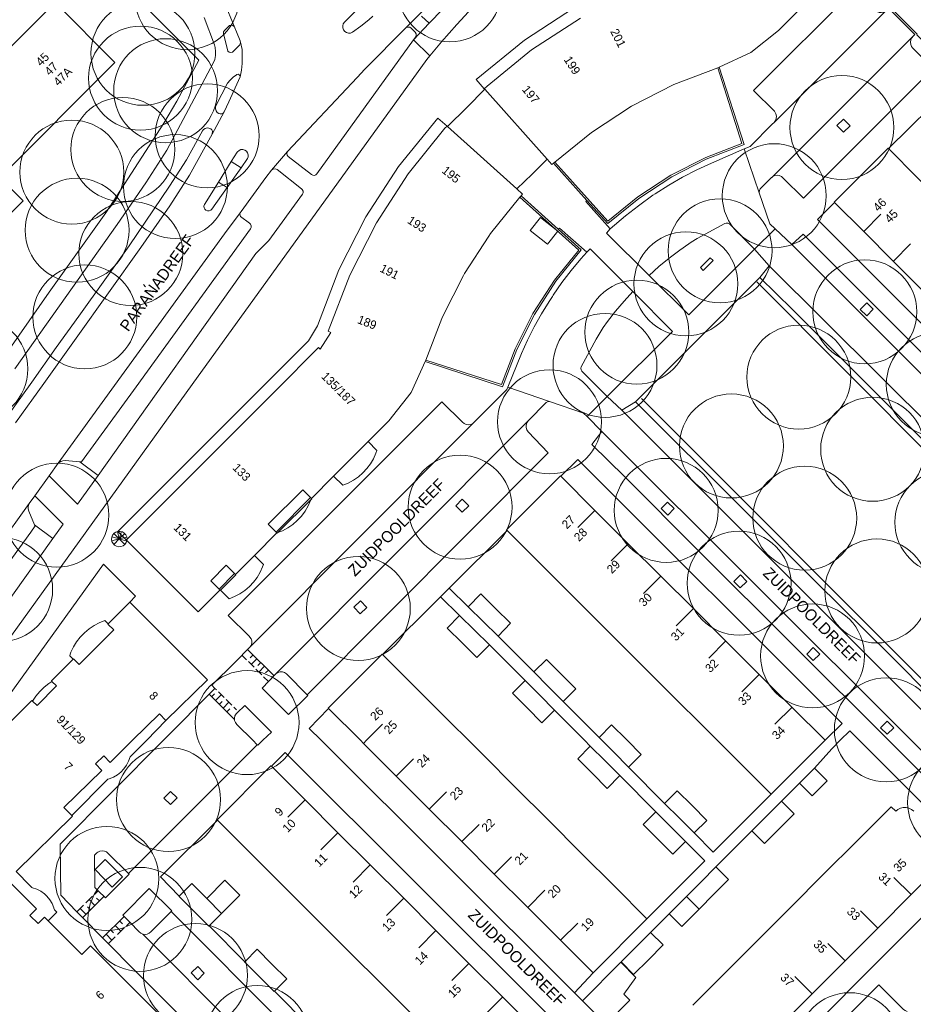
# Model space of a CAD drawing. Header units: metres. Extents: x 134994 to 136506, y 457393 to 459006.
# Tile 119 of 171: x 135627 to 135737, y 458568 to 458689. Entities that reach past the tile are written whole.
import ezdxf
from ezdxf.enums import TextEntityAlignment as Align

# ---------------------------------------------------------------- set-up
doc = ezdxf.new("R2010")
doc.units = ezdxf.units.M
for name, color, linetype, lineweight in [('B-WE-GR-BOOM-S', 250, 'Continuous', 13), ('B-WE-KG_BEBOUWING', 251, 'Continuous', 20), ('B-WE-KG_BEBOUWING TUSSENMUUR', 251, 'Continuous', 5), ('B-WE-KG_HUISNR', 251, 'Continuous', 5), ('B-WE-KG_ONDERGROND_REST', 251, 'Continuous', 5), ('B-WE-KG_STRAATNAAM', 251, 'Continuous', 5)]:
    doc.layers.add(name, color=color, linetype=linetype, lineweight=lineweight)
doc.styles.add('Styledgn000', font='dgn000.shx')

# ---------------------------------------------------------------- blocks, each defined once
blk = doc.blocks.new('SGR-BOOM_02')
blk.add_circle((0, 0), 6.4)

msp = doc.modelspace()

# ---------------------------------------------------------------- linework, layer by layer
at = {"layer": 'B-WE-KG_BEBOUWING', "flags": 128}
for points in [[(135631.81, 458690.75), (135639.07, 458683.44), (135624.91, 458669.29), (135627.79, 458666.44), (135624.42, 458663.07), (135619, 458657.65), (135612.2, 458664.44), (135608.62, 458668.01), (135606.05, 458670.59), (135605.14, 458671.49), (135602.59, 458668.95), (135600.68, 458670.85), (135603.24, 458673.41), (135580.38, 458696.28)], [(135600.66, 458693.58), (135607.81, 458686.44), (135612, 458682.19), (135612.7, 458681.47), (135614.82, 458679.33), (135615.45, 458680.01), (135615.54, 458680.11), (135616.29, 458680.86), (135618.84, 458680.85), (135619.59, 458680.1), (135619.78, 458679.91), (135620.28, 458679.4), (135626.62, 458685.75), (135631.71, 458690.85)], [(135684.58, 458680.21), (135683.57, 458681.34), (135689.54, 458686.22), (135695.71, 458690.21), (135701.95, 458693.41)], [(135652.03, 458618.52), (135651.93, 458618.62), (135650.9, 458619.65), (135652.8, 458621.55), (135653.83, 458620.53), (135653.93, 458620.42), (135656.28, 458622.77), (135656.31, 458622.8), (135659.04, 458625.53), (135659.72, 458625.81), (135660.37, 458626.16), (135660.98, 458626.59), (135661.55, 458627.07), (135662.05, 458627.61), (135662.5, 458628.21), (135662.88, 458628.85), (135663.19, 458629.52), (135663.29, 458629.78), (135666.02, 458632.52), (135667.14, 458631.41), (135667.82, 458631.68), (135668.47, 458632.03), (135669.07, 458632.44), (135669.63, 458632.92), (135670.13, 458633.45), (135670.57, 458634.04), (135670.94, 458634.67), (135671.24, 458635.34), (135671.36, 458635.67), (135670.27, 458636.77), (135672.83, 458639.32), (135675.58, 458642.84), (135677.3, 458646.62), (135677.38, 458646.82), (135679.37, 458651.94), (135679.47, 458652.2), (135682.02, 458657.24), (135682.13, 458657.46), (135685.13, 458662.07), (135685.33, 458662.38), (135688.97, 458666.88), (135689.11, 458667.04), (135689.29, 458667.25), (135688.6, 458667.88), (135690.46, 458669.7), (135692.33, 458671.53), (135692.92, 458670.88), (135693.1, 458671.06), (135693.25, 458671.2), (135697.77, 458674.84), (135702.7, 458678.06), (135707.94, 458680.73), (135713.34, 458682.8), (135713.53, 458682.87), (135717.41, 458684.67), (135720.83, 458687.38), (135723.38, 458689.93)], [(135696.45, 458688.9), (135690.41, 458684.99), (135684.93, 458680.53), (135684.58, 458680.21), (135684.63, 458680.15), (135682.42, 458677.93), (135680.05, 458675.56), (135680, 458675.61), (135678.85, 458676.6), (135674, 458670.63), (135670, 458664.47), (135666.67, 458657.91), (135664.02, 458651.05), (135662.91, 458649.2), (135639.43, 458625.72), (135639.43, 458625.72), (135640.5, 458624.66), (135640.56, 458624.6), (135649.32, 458615.81), (135652.03, 458618.52), (135652.07, 458618.48), (135653.14, 458617.42), (135653.82, 458617.69), (135654.47, 458618.04), (135655.08, 458618.45), (135655.64, 458618.93), (135656.14, 458619.47), (135656.59, 458620.05), (135656.96, 458620.69), (135657.27, 458621.36), (135657.38, 458621.66), (135656.28, 458622.77)], [(135640.5, 458624.66), (135640.57, 458624.73), (135647.41, 458631.58), (135658.95, 458643.13), (135664.16, 458648.35), (135664.37, 458648.14), (135665.67, 458650.23), (135665.37, 458650.36), (135668.03, 458657.28), (135671.29, 458663.71), (135675.21, 458669.76), (135679.73, 458675.36), (135680, 458675.61)], [(135692.35, 458661.09), (135690.25, 458662.75), (135691.51, 458664.35), (135693.62, 458662.7), (135692.35, 458661.09)], [(135670.27, 458636.77), (135667.91, 458634.4), (135666.02, 458632.52)], [(135663.29, 458629.78), (135663.18, 458629.89), (135662.22, 458630.86), (135657.97, 458626.61), (135658.93, 458625.64), (135659.04, 458625.53)], [(135626.16, 458602.23), (135628.84, 458604.91), (135628.92, 458604.83), (135629.49, 458604.27), (135631.9, 458606.69), (135631.33, 458607.26), (135631.26, 458607.33), (135633.93, 458610), (135633.98, 458610.05), (135634.69, 458609.35), (135636.44, 458611.1), (135638.93, 458613.6), (135638.22, 458614.3), (135638.24, 458614.33), (135640.93, 458617.01), (135650.48, 458607.44), (135645.37, 458602.43), (135644.57, 458603.25), (135641.26, 458600), (135638.49, 458597.29), (135637.7, 458598.1), (135636.68, 458597.11), (135637.47, 458596.3), (135632.81, 458591.73), (135633.78, 458590.75), (135633.86, 458590.66), (135626.9, 458583.84)], [(135638.24, 458614.33), (135637.85, 458614.74), (135637.16, 458614.47), (135636.51, 458614.13), (135635.89, 458613.72), (135635.33, 458613.25), (135634.82, 458612.72), (135634.37, 458612.13), (135633.98, 458611.51), (135633.67, 458610.84), (135633.58, 458610.6), (135633.53, 458610.42), (135633.93, 458610)], [(135628.92, 458604.83), (135629.34, 458605.45), (135629.82, 458606.03), (135630.36, 458606.55), (135630.95, 458607.01), (135631.33, 458607.26)], [(135645.37, 458602.43), (135643.01, 458600), (135640.95, 458597.95), (135640.77, 458597.43), (135640.52, 458596.93), (135640.2, 458596.48), (135639.82, 458596.09), (135639.38, 458595.74), (135638.9, 458595.47), (135638.39, 458595.27), (135638.22, 458595.22), (135633.78, 458590.75)], [(135710.27, 458567.38), (135714.22, 458571.34), (135718.32, 458575.45), (135722.32, 458579.45), (135726.37, 458583.51), (135730.49, 458587.64), (135734.68, 458591.83), (135735.26, 458591.26), (135735.53, 458591.48), (135735.85, 458591.64), (135736.19, 458591.72), (135736.54, 458591.73), (135736.88, 458591.65), (135737.2, 458591.5), (135737.48, 458591.28)], [(135741.33, 458585.19), (135737.15, 458581.01), (135733.05, 458576.89), (135729.02, 458572.86), (135724.97, 458568.81), (135720.9, 458564.73)], [(135626.9, 458583.84), (135628.64, 458582.1), (135628.86, 458581.87), (135628.95, 458581.85), (135629.46, 458581.67), (135629.95, 458581.42), (135630.39, 458581.1), (135630.7, 458580.81), (135631.05, 458580.38), (135631.34, 458579.9), (135631.55, 458579.39), (135631.57, 458579.33), (135631.62, 458579.15), (135631.91, 458578.86), (135630.87, 458577.79)], [(135709.48, 458580.78), (135711.3, 458582.59), (135713.11, 458584.41), (135714.67, 458582.86), (135712.85, 458581.04), (135711.04, 458579.22)], [(135625.85, 458582.81), (135629.41, 458579.25), (135628.61, 458578.44), (135629.62, 458577.43), (135630.42, 458578.24), (135630.87, 458577.79), (135635.02, 458573.63), (135636.08, 458574.69), (135641.22, 458569.56), (135645.87, 458564.91)], [(135650.39, 458580.53), (135648.55, 458582.36), (135647.01, 458580.82), (135646.98, 458580.78), (135648.82, 458578.95), (135650.65, 458577.12), (135650.68, 458577.16), (135652.22, 458578.69), (135650.39, 458580.53), (135652.63, 458582.77), (135654.46, 458580.93), (135652.22, 458578.69)]]:
    msp.add_lwpolyline(points, dxfattribs=at)
at = {"layer": 'B-WE-KG_BEBOUWING'}
for points in [[(135684.63, 458680.15), (135692.33, 458671.53)], [(135680.05, 458675.56), (135688.6, 458667.88)]]:
    msp.add_lwpolyline(points, dxfattribs=at)
at = {"layer": 'B-WE-KG_BEBOUWING', "flags": 128}
for points in [[(135767.13, 458640.14), (135763.36, 458643.9), (135759.66, 458647.6), (135756.18, 458651.07), (135752.48, 458654.77), (135748.78, 458658.46), (135745.24, 458661.99), (135741.6, 458665.63), (135737.95, 458669.27), (135734.37, 458672.85), (135734.31, 458672.91), (135727.67, 458666.27), (135727.73, 458666.21), (135731.32, 458662.63), (135734.96, 458658.99), (135738.61, 458655.35), (135742.14, 458651.82), (135745.84, 458648.13), (135749.55, 458644.42), (135753.02, 458640.96), (135756.72, 458637.26), (135760.49, 458633.5)], [(135719.92, 458593.36), (135726.55, 458600), (135722.47, 458604.08), (135718.43, 458608.11), (135714.32, 458612.22), (135710.33, 458616.21), (135706.32, 458620.21), (135702.32, 458624.21), (135698.21, 458628.31), (135694.01, 458632.51), (135693.95, 458632.57), (135687.31, 458625.91), (135687.38, 458625.84), (135691.58, 458621.64), (135695.68, 458617.56), (135699.7, 458613.54), (135703.7, 458609.55), (135707.69, 458605.57), (135711.82, 458601.45), (135713.27, 458600), (135715.84, 458597.43)], [(135685.98, 458616.22), (135687.82, 458614.41), (135686.28, 458612.84), (135684.44, 458614.65), (135682.6, 458616.45), (135684.14, 458618.02)], [(135683.38, 458613.57), (135685.22, 458611.76), (135683.68, 458610.19), (135681.84, 458611.99), (135680, 458613.8), (135681.54, 458615.37)], [(135704.61, 458578.03), (135700.6, 458582.04), (135696.55, 458586.08), (135692.44, 458590.2), (135688.43, 458594.2), (135684.43, 458598.2), (135682.63, 458600), (135680.38, 458602.24), (135676.32, 458606.3), (135672.06, 458610.56), (135672.01, 458610.61), (135665.37, 458603.95), (135665.41, 458603.91), (135669.32, 458600), (135669.69, 458599.63), (135673.74, 458595.59), (135677.8, 458591.53), (135681.81, 458587.53), (135685.81, 458583.53), (135689.93, 458579.42), (135693.97, 458575.38), (135697.98, 458571.38)], [(135692.48, 458606.6), (135694.3, 458604.78), (135695.86, 458606.33), (135694.04, 458608.15), (135692.23, 458609.97), (135690.67, 458608.42)], [(135691.42, 458605.54), (135693.24, 458603.72), (135691.68, 458602.16), (135689.86, 458603.99), (135688.05, 458605.81), (135689.6, 458607.36)], [(135698.71, 458600.35), (135699.06, 458600), (135700.52, 458598.53), (135702.34, 458596.71), (135703.9, 458598.26), (135702.17, 458600), (135702.08, 458600.09), (135700.27, 458601.91)], [(135699.46, 458597.47), (135701.28, 458595.65), (135699.72, 458594.09), (135697.9, 458595.92), (135696.09, 458597.74), (135697.64, 458599.29)], [(135684.3, 458557.66), (135690.92, 458564.33), (135686.89, 458568.34), (135682.69, 458572.54), (135678.63, 458576.59), (135674.65, 458580.56), (135670.55, 458584.65), (135666.56, 458588.63), (135662.51, 458592.67), (135658.35, 458596.82), (135658.29, 458596.88), (135651.67, 458590.21), (135651.71, 458590.16), (135655.87, 458586.02), (135659.92, 458581.98), (135663.93, 458577.98), (135667.99, 458573.93), (135672, 458569.93), (135676.05, 458565.89), (135680.18, 458561.77)], [(135725.25, 458596.57), (135726.81, 458595.02), (135724.95, 458593.16), (135723.39, 458594.71)], [(135710.17, 458591.97), (135711.98, 458590.15), (135710.43, 458588.6), (135708.61, 458590.42), (135706.79, 458592.24), (135708.35, 458593.8)], [(135719.36, 458590.67), (135721.18, 458592.49), (135722.74, 458590.94), (135720.91, 458589.11), (135719.09, 458587.29), (135717.53, 458588.84)], [(135707.55, 458589.36), (135709.36, 458587.54), (135707.8, 458585.98), (135705.99, 458587.81), (135704.17, 458589.63), (135705.73, 458591.18)], [(135709.48, 458580.78), (135711.04, 458579.22), (135708.91, 458577.09), (135707.36, 458578.65)], [(135703.25, 458574.53), (135705.07, 458576.36), (135706.63, 458574.81), (135704.8, 458572.98), (135702.98, 458571.16), (135701.43, 458572.71)], [(135658.43, 458572.45), (135660.25, 458570.63), (135658.74, 458569.11), (135658.7, 458569.07), (135656.88, 458570.89), (135655.05, 458572.71), (135655.09, 458572.75), (135656.6, 458574.27)], [(135696.68, 458567.94), (135701.38, 458572.68), (135703.25, 458570.82), (135701.75, 458568.76), (135702.51, 458568.01), (135699.58, 458565.06)]]:
    msp.add_lwpolyline(points, close=True, dxfattribs=at)
at = {"layer": 'B-WE-KG_BEBOUWING TUSSENMUUR'}
for p, q in [((135731.32, 458662.64), (135733.44, 458664.76)), ((135734.97, 458658.99), (135737.09, 458661.12)), ((135698.21, 458628.31), (135696.1, 458626.19)), ((135702.32, 458624.21), (135700.2, 458622.09)), ((135706.32, 458620.21), (135704.2, 458618.09)), ((135710.33, 458616.21), (135708.21, 458614.09)), ((135714.33, 458612.23), (135712.22, 458610.11)), ((135718.43, 458608.11), (135716.31, 458605.99)), ((135722.49, 458604.09), (135720.37, 458601.97)), ((135670.06, 458600), (135672.06, 458602)), ((135669.69, 458599.63), (135670.06, 458600)), ((135673.74, 458595.59), (135675.86, 458597.71)), ((135677.8, 458591.53), (135679.92, 458593.65)), ((135662.51, 458592.67), (135660.39, 458590.55)), ((135681.81, 458587.53), (135683.93, 458589.65)), ((135666.56, 458588.63), (135664.45, 458586.51)), ((135670.53, 458584.68), (135668.41, 458582.55)), ((135685.81, 458583.53), (135687.93, 458585.65)), ((135737.15, 458581.01), (135735.03, 458583.13)), ((135689.93, 458579.42), (135692.05, 458581.54)), ((135674.65, 458580.56), (135672.53, 458578.44)), ((135733.05, 458576.89), (135730.92, 458579.01)), ((135693.97, 458575.38), (135696.09, 458577.5)), ((135678.63, 458576.59), (135676.51, 458574.47)), ((135729.02, 458572.86), (135726.89, 458574.98)), ((135682.69, 458572.54), (135680.57, 458570.42)), ((135724.97, 458568.81), (135722.85, 458570.93)), ((135686.84, 458568.4), (135684.73, 458566.28))]:
    msp.add_line(p, q, dxfattribs=at)
at = {"layer": 'B-WE-KG_ONDERGROND_REST'}
for p, q in [((135653.86, 458687.71), (135652.5, 458691.01)), ((135651.34, 458685.62), (135650.06, 458688.99)), ((135676.97, 458689.77), (135674.96, 458687.75)), ((135720.27, 458676.05), (135734.07, 458689.84)), ((135652.65, 458687.49), (135653.21, 458688.01)), ((135653, 458684.83), (135652.46, 458687.01)), ((135676.08, 458687.19), (135675.56, 458687.68)), ((135675.87, 458686.23), (135676.12, 458686.58)), ((135737.41, 458686.69), (135719.99, 458669.31)), ((135654.43, 458685.57), (135653.7, 458684.83)), ((135675.87, 458686.23), (135663.97, 458669.74)), ((135645.48, 458672.66), (135651.2, 458683.38)), ((135651.54, 458678.18), (135652.96, 458680.89)), ((135651.07, 458674.62), (135652.55, 458677.37)), ((135647.92, 458671.48), (135649.87, 458675.02)), ((135648.26, 458669.59), (135651.07, 458674.62)), ((135645.48, 458672.66), (135642.9, 458668.65)), ((135654.14, 458672.4), (135653.41, 458671.26)), ((135660.32, 458672.5), (135658.36, 458670.18)), ((135716.6, 458672.81), (135718.45, 458667.39)), ((135645.82, 458668.21), (135647.92, 458671.48)), ((135654.62, 458670.47), (135653.41, 458671.26)), ((135654.62, 458670.47), (135655.41, 458671.62)), ((135660.42, 458671.89), (135663.3, 458669.67)), ((135693.1, 458671.06), (135697.23, 458666.45)), ((135645.83, 458665.81), (135648.26, 458669.59)), ((135652.9, 458668.05), (135654.62, 458670.47)), ((135662.06, 458667.91), (135659.07, 458670.29)), ((135652.9, 458668.05), (135651.83, 458668.71)), ((135651.01, 458665.4), (135652.9, 458668.05)), ((135658.06, 458661.55), (135662.2, 458667.22)), ((135689.11, 458667.04), (135693.7, 458662.92)), ((135654.51, 458664.95), (135652.6, 458662.37)), ((135654.54, 458664.5), (135655.67, 458663.68)), ((135714.82, 458663.53), (135717.88, 458660.48)), ((135652.6, 458662.37), (135632.11, 458634.11)), ((135720.39, 458662.97), (135717.88, 458660.48)), ((135658.06, 458661.55), (135656.45, 458659.95)), ((135722.48, 458661.05), (135776.38, 458606.98)), ((135656.45, 458659.95), (135637.02, 458632.59)), ((135709.78, 458652.39), (135717.88, 458660.48)), ((135773.97, 458604.46), (135719.68, 458658.41)), ((135709.78, 458652.39), (135704.9, 458657.21)), ((135718.54, 458657), (135711.91, 458650.39)), ((135752.7, 458621.77), (135718.14, 458656.46)), ((135707.76, 458650.35), (135702.87, 458655.25)), ((135707.76, 458650.35), (135699.71, 458642.33)), ((135709.77, 458648.24), (135711.91, 458650.39)), ((135703.22, 458641.68), (135709.77, 458648.24)), ((135696.64, 458645.39), (135699.71, 458642.33)), ((135625.79, 458639.86), (135628.86, 458644.11)), ((135630.31, 458643.92), (135626.84, 458639.08)), ((135692.63, 458641.7), (135687.46, 458643.47)), ((135692.75, 458641.66), (135692.63, 458641.7)), ((135697.25, 458639.85), (135699.71, 458642.33)), ((135745.98, 458600), (135703.94, 458642.07)), ((135701.51, 458640.64), (135742.17, 458600)), ((135689.99, 458639.35), (135658.94, 458608.21)), ((135655.7, 458611.46), (135683.25, 458639.09)), ((135737.18, 458600), (135699.07, 458638.03)), ((135630.99, 458632.56), (135632.11, 458634.11)), ((135637.02, 458632.59), (135634.76, 458634.29)), ((135630.99, 458632.56), (135629.21, 458630.09)), ((135629.21, 458630.09), (135628.54, 458629.16)), ((135658.93, 458625.64), (135663.18, 458629.89)), ((135628.54, 458629.16), (135610.76, 458604.59)), ((135629.19, 458626.52), (135631.45, 458624.84)), ((135615.68, 458602.92), (135631.45, 458624.84)), ((135639.62, 458624.79), (135638.7, 458625.05)), ((135639.62, 458624.79), (135638.7, 458624.55)), ((135639.62, 458624.79), (135638.94, 458624.12)), ((135639.62, 458624.79), (135638.95, 458625.47)), ((135639.62, 458624.79), (135639.39, 458625.71)), ((135639.62, 458624.79), (135639.88, 458625.71)), ((135639.62, 458624.79), (135640.3, 458625.45)), ((135639.62, 458624.79), (135640.55, 458625.02)), ((135639.62, 458624.79), (135640.29, 458624.1)), ((135639.62, 458624.79), (135640.54, 458624.53)), ((135651.93, 458618.62), (135653.83, 458620.53)), ((135679.18, 458617.68), (135680.25, 458618.75)), ((135686.28, 458612.84), (135690.67, 458608.42)), ((135685.22, 458611.76), (135689.6, 458607.36)), ((135655.29, 458609.92), (135654.73, 458610.48)), ((135658.68, 458607.95), (135655.43, 458611.19)), ((135656.11, 458610.51), (135655.76, 458610.16)), ((135656.22, 458608.99), (135655.52, 458609.69)), ((135656.58, 458610.05), (135655.87, 458609.34)), ((135657.05, 458609.58), (135656.69, 458609.23)), ((135657.51, 458609.12), (135656.81, 458608.41)), ((135657.16, 458608.06), (135656.46, 458608.76)), ((135657.99, 458607.23), (135657.39, 458607.83)), ((135657.98, 458608.65), (135657.63, 458608.3)), ((135650.71, 458605.69), (135653.8, 458602.58)), ((135651.01, 458605.38), (135651.36, 458605.74)), ((135651.41, 458606.4), (135651.6, 458606.21)), ((135651.48, 458604.91), (135652.19, 458605.62)), ((135651.83, 458605.97), (135652.54, 458605.27)), ((135651.95, 458604.44), (135652.3, 458604.8)), ((135652.42, 458603.97), (135653.12, 458604.68)), ((135652.77, 458605.03), (135653.48, 458604.33)), ((135653.71, 458604.09), (135654.06, 458603.74)), ((135694.3, 458604.78), (135698.71, 458600.35)), ((135652.88, 458603.5), (135653.24, 458603.86)), ((135693.24, 458603.72), (135696.94, 458600)), ((135640.76, 458583.61), (135656.62, 458599.44)), ((135656.06, 458600), (135656.62, 458599.44)), ((135695.7, 458568.91), (135664.49, 458600)), ((135696.94, 458600), (135697.64, 458599.29)), ((135753.36, 458583.85), (135737.18, 458600)), ((135701.28, 458595.65), (135705.73, 458591.18)), ((135706.79, 458592.24), (135702.34, 458596.71)), ((135721.18, 458592.49), (135723.39, 458594.71)), ((135713.11, 458584.41), (135717.53, 458588.84)), ((135632.33, 458587.2), (135632.4, 458580.93)), ((135636.67, 458584.1), (135637.89, 458585.31)), ((135636.61, 458581.07), (135637.02, 458581.48)), ((135635.11, 458578.18), (135637.72, 458580.77)), ((135635.51, 458579.98), (135636.33, 458580.8)), ((135636.62, 458579.68), (135635.92, 458580.39)), ((135637.17, 458580.22), (135636.82, 458580.58)), ((135634.41, 458578.89), (135635.23, 458579.71)), ((135635.52, 458578.59), (135634.82, 458579.3)), ((135636.07, 458579.14), (135635.72, 458579.49)), ((135674.02, 458550.88), (135646.01, 458578.91)), ((135705.07, 458576.36), (135707.36, 458578.65)), ((135640.21, 458578.3), (135637.57, 458575.69)), ((135639.66, 458577.76), (135640.01, 458577.4)), ((135640.91, 458577.59), (135640.5, 458577.18)), ((135638.55, 458576.67), (135638.9, 458576.31)), ((135639.1, 458577.21), (135639.81, 458576.5)), ((135640.22, 458576.91), (135639.39, 458576.09)), ((135650.68, 458577.16), (135655.09, 458572.75)), ((135638, 458576.12), (135638.7, 458575.41)), ((135639.12, 458575.82), (135638.29, 458575)), ((135642.52, 458576.14), (135671.47, 458547.1)), ((135697.98, 458571.38), (135695.7, 458568.91)), ((135658.74, 458569.11), (135663.16, 458564.69)), ((135695.7, 458568.91), (135696.68, 458567.94))]:
    msp.add_line(p, q, dxfattribs=at)
at = {"layer": 'B-WE-KG_ONDERGROND_REST', "flags": 128}
for points in [[(135677.89, 458684.27), (135679.33, 458686), (135681.2, 458688.13), (135683.14, 458690.21), (135684.33, 458691.43), (135712.84, 458719.98)], [(135637.15, 458696.07), (135649.41, 458683.73), (135646.72, 458678.7), (135645.1, 458676), (135637.96, 458664.94), (135630.99, 458655.17), (135624.5, 458645.96)], [(135729.14, 458695.68), (135734.32, 458690.44), (135734.35, 458690.45), (135737.9, 458686.92), (135737.86, 458686.84), (135743.11, 458681.65), (135742.92, 458681.45), (135742.98, 458681.38)], [(135671.07, 458692.12), (135667.35, 458688.4)], [(135734.07, 458689.84), (135733.98, 458689.77), (135733.74, 458689.64), (135733.47, 458689.59), (135733.2, 458689.62), (135732.94, 458689.73), (135732.73, 458689.9), (135730.2, 458692.45), (135717.74, 458680.01), (135720.31, 458677.45), (135720.36, 458677.38), (135720.5, 458677.13), (135720.56, 458676.85), (135720.54, 458676.56), (135720.44, 458676.29), (135720.27, 458676.05)], [(135737.41, 458686.69), (135737.6, 458686.9), (135734.37, 458690.15), (135734.07, 458689.84)], [(135668.36, 458687.19), (135669.39, 458687.92), (135670.37, 458688.72), (135670.86, 458689.16)], [(135676.86, 458689.17), (135677.78, 458688.28)], [(135677.78, 458688.28), (135679.44, 458689.99)], [(135653.21, 458688.01), (135653.41, 458688.04), (135653.6, 458688), (135653.76, 458687.88), (135653.86, 458687.71)], [(135654.5, 458686.12), (135654.05, 458687.24), (135653.86, 458687.71)], [(135674.96, 458687.75), (135669.86, 458682.61), (135668.93, 458681.62), (135660.32, 458672.5)], [(135667.35, 458688.4), (135667.21, 458688.2), (135667.14, 458687.95), (135667.15, 458687.7), (135667.23, 458687.47), (135667.39, 458687.27), (135667.6, 458687.13), (135667.84, 458687.07), (135668.09, 458687.08), (135668.33, 458687.17), (135668.36, 458687.19)], [(135675.56, 458687.68), (135675.39, 458687.79), (135675.19, 458687.81), (135674.96, 458687.75)], [(135677.78, 458688.28), (135675.87, 458686.23)], [(135652.46, 458687.01), (135652.47, 458687.21), (135652.56, 458687.39), (135652.65, 458687.49)], [(135676.12, 458686.58), (135676.19, 458686.78), (135676.18, 458686.98), (135676.08, 458687.19)], [(135737.41, 458686.69), (135737.23, 458686.48), (135737.11, 458686.23), (135737.07, 458685.95), (135737.11, 458685.67), (135737.22, 458685.42), (135737.34, 458685.27), (135739.88, 458682.7), (135723.88, 458666.74), (135721.39, 458669.23), (135721.17, 458669.41), (135720.92, 458669.52), (135720.64, 458669.56), (135720.36, 458669.52), (135720.11, 458669.4), (135719.99, 458669.31)], [(135651.2, 458683.38), (135651.38, 458683.84), (135651.48, 458684.32), (135651.49, 458684.8), (135651.43, 458685.29), (135651.34, 458685.62)], [(135654.5, 458686.12), (135654.54, 458685.91), (135654.53, 458685.74), (135654.43, 458685.57)], [(135654.49, 458681.68), (135654.66, 458682.5), (135654.76, 458683.34), (135654.77, 458684.17), (135654.76, 458685.05), (135654.63, 458685.59), (135654.5, 458686.12)], [(135675.87, 458686.23), (135677.89, 458684.27)], [(135617.02, 458600), (135648.58, 458643.82), (135677.51, 458683.82), (135677.89, 458684.27)], [(135653.7, 458684.83), (135653.55, 458684.72), (135653.35, 458684.68), (135653.16, 458684.72), (135653, 458684.83)], [(135713.53, 458682.87), (135716.59, 458673.34), (135711.93, 458671.56), (135707.67, 458669.38), (135703.62, 458666.72), (135699.78, 458663.61), (135697.23, 458666.45)], [(135652.55, 458677.37), (135653.11, 458678.62), (135654.49, 458681.68)], [(135652.96, 458680.89), (135653.27, 458681.29), (135653.64, 458681.64), (135654.05, 458681.93), (135654.12, 458681.97)], [(135654.12, 458681.97), (135654.26, 458682), (135654.39, 458681.95), (135654.48, 458681.84), (135654.49, 458681.79), (135654.49, 458681.68)], [(135693.25, 458671.2), (135699.8, 458663.91), (135703.48, 458666.9), (135707.55, 458669.58), (135711.85, 458671.76), (135716.31, 458673.48), (135713.34, 458682.8)], [(135734.37, 458672.85), (135742.03, 458680.43)], [(135651.89, 458677.16), (135651.69, 458677.3), (135651.54, 458677.5), (135651.47, 458677.73), (135651.48, 458677.98), (135651.54, 458678.18)], [(135652.55, 458677.37), (135652.42, 458677.22), (135652.24, 458677.13), (135652.04, 458677.12), (135651.89, 458677.16)], [(135720.27, 458676.05), (135720.24, 458676.02), (135720.08, 458675.88), (135717.32, 458673.12), (135716.6, 458672.81)], [(135728.02, 458675.68), (135728.82, 458676.46), (135729.64, 458675.64), (135728.84, 458674.86), (135728.02, 458675.68)], [(135649.87, 458675.02), (135650.01, 458675.2), (135650.2, 458675.34), (135650.43, 458675.4), (135650.67, 458675.38), (135650.88, 458675.29)], [(135650.88, 458675.29), (135651.03, 458675.17), (135651.12, 458675.01), (135651.07, 458674.62)], [(135655.41, 458671.62), (135655.49, 458671.85), (135655.5, 458672.09), (135655.43, 458672.33), (135655.29, 458672.52), (135655.09, 458672.66), (135654.85, 458672.73), (135654.61, 458672.72), (135654.38, 458672.63), (135654.2, 458672.47), (135654.14, 458672.4)], [(135660.32, 458672.5), (135660.27, 458672.25), (135660.31, 458672.05), (135660.42, 458671.89)], [(135700.08, 458662.97), (135701.97, 458664.57), (135703.56, 458665.81), (135705.36, 458667.12), (135705.63, 458667.3), (135707.3, 458668.34), (135709.01, 458669.32), (135710.76, 458670.22), (135712.55, 458671.06), (135716.6, 458672.81)], [(135653.41, 458671.26), (135651.83, 458668.71)], [(135658.36, 458670.18), (135657.67, 458669.29), (135654.62, 458665.12)], [(135658.54, 458670.33), (135658.36, 458670.18)], [(135659.07, 458670.29), (135658.88, 458670.37), (135658.54, 458670.33)], [(135663.3, 458669.67), (135663.46, 458669.57), (135663.65, 458669.55), (135663.83, 458669.61), (135663.97, 458669.74), (135663.97, 458669.74)], [(135626.74, 458645.74), (135639.36, 458663.51), (135642.9, 458668.65)], [(135651.83, 458668.71), (135650.1, 458665.97)], [(135719.99, 458669.31), (135719.96, 458669.28), (135718.55, 458667.88), (135718.46, 458667.68), (135718.44, 458667.46), (135718.45, 458667.39)], [(135628.86, 458644.11), (135631.86, 458648.38), (135634.64, 458652.21), (135640.84, 458660.89), (135645.82, 458668.21)], [(135662.2, 458667.22), (135662.26, 458667.41), (135662.25, 458667.62), (135662.16, 458667.8), (135662.06, 458667.91)], [(135718.45, 458667.39), (135719.75, 458663.59), (135720.39, 458662.97)], [(135650.1, 458665.97), (135650.04, 458665.78), (135650.06, 458665.57), (135650.15, 458665.39), (135650.3, 458665.25), (135650.5, 458665.18), (135650.71, 458665.19), (135650.89, 458665.28), (135651.01, 458665.4)], [(135677.38, 458646.82), (135686.69, 458643.82), (135688.4, 458648.21), (135690.55, 458652.53), (135693.23, 458656.64), (135696.23, 458660.36), (135688.97, 458666.88)], [(135700.08, 458662.97), (135697.1, 458666.33), (135697.23, 458666.45)], [(135758.43, 458631.36), (135725.64, 458664.12), (135727.73, 458666.21)], [(135630.31, 458643.92), (135642.27, 458660.67), (135645.83, 458665.81)], [(135654.51, 458664.95), (135654.47, 458664.76), (135654.54, 458664.5)], [(135654.62, 458665.12), (135654.51, 458664.95)], [(135655.67, 458663.68), (135655.8, 458663.54), (135655.87, 458663.35), (135655.86, 458663.15), (135655.78, 458662.99)], [(135704.9, 458657.21), (135706.1, 458658.32), (135707.35, 458659.37), (135708.65, 458660.36), (135709.76, 458661.13), (135710.07, 458661.35), (135710.79, 458661.77), (135714.21, 458663.61), (135714.39, 458663.68), (135714.58, 458663.68), (135714.75, 458663.6), (135714.82, 458663.53)], [(135655.78, 458662.99), (135641.69, 458643.53), (135634.95, 458634.27), (135634.76, 458634.29)], [(135677.3, 458646.62), (135686.81, 458643.54), (135688.6, 458648.13), (135690.75, 458652.43), (135693.41, 458656.52), (135696.53, 458660.38), (135693.7, 458662.92)], [(135697.2, 458660.1), (135693.83, 458663.06), (135693.7, 458662.92)], [(135704.9, 458657.21), (135699.62, 458662.45), (135700.08, 458662.97)], [(135720.39, 458662.97), (135722.48, 458661.05)], [(135722.48, 458661.05), (135723.84, 458662.31)], [(135723.84, 458662.31), (135755.29, 458630.92), (135764.08, 458622.11), (135773.26, 458612.98), (135777.14, 458609.08), (135776.42, 458608.38), (135776.32, 458608.27), (135776.18, 458608.03), (135776.11, 458607.75), (135776.13, 458607.47), (135776.22, 458607.21), (135776.38, 458606.98)], [(135687.46, 458643.47), (135689.15, 458647.62), (135689.9, 458649.28), (135690.73, 458650.9), (135691.62, 458652.49), (135692.58, 458654.04), (135692.99, 458654.65), (135693.08, 458654.81), (135694.15, 458656.35), (135695.28, 458657.84), (135696.48, 458659.28), (135697.2, 458660.1)], [(135702.87, 458655.25), (135697.62, 458660.51), (135697.2, 458660.1)], [(135717.88, 458660.48), (135719.68, 458658.41)], [(135712.41, 458659.41), (135711.2, 458658.21), (135711.55, 458657.86), (135712.76, 458659.06), (135712.41, 458659.41)], [(135719.68, 458658.41), (135718.54, 458657)], [(135753.67, 458621.92), (135740.87, 458634.75), (135731.69, 458643.89), (135722.53, 458653.04), (135718.54, 458657)], [(135702.87, 458655.25), (135701.81, 458654.07), (135700.75, 458652.84), (135699.76, 458651.57), (135699.23, 458650.83), (135698.37, 458649.38), (135696.53, 458646), (135696.48, 458645.81), (135696.5, 458645.61), (135696.6, 458645.43), (135696.64, 458645.39)], [(135730.9, 458653.05), (135731.7, 458652.25), (135732.49, 458653.07), (135731.69, 458653.87), (135730.9, 458653.05)], [(135683.25, 458639.09), (135687.34, 458643.18), (135687.46, 458643.47)], [(135683.25, 458639.09), (135683.16, 458639.02), (135682.91, 458638.9), (135682.64, 458638.85), (135682.36, 458638.88), (135682.11, 458638.99), (135681.9, 458639.17), (135679.37, 458641.69), (135653.05, 458615.36), (135655.62, 458612.81), (135655.7, 458612.72), (135655.85, 458612.49), (135655.93, 458612.23), (135655.93, 458611.95), (135655.85, 458611.69), (135655.7, 458611.46)], [(135689.99, 458639.35), (135692.22, 458641.58), (135692.38, 458641.68), (135692.57, 458641.71), (135692.63, 458641.7)], [(135692.75, 458641.66), (135696.81, 458640.27), (135697.25, 458639.85)], [(135699.71, 458642.33), (135701.51, 458640.64)], [(135701.51, 458640.64), (135703.22, 458641.68)], [(135744.98, 458600), (135734.64, 458610.4), (135725.48, 458619.46), (135716.34, 458628.6), (135703.22, 458641.68)], [(135662.76, 458605.62), (135692.46, 458635.38), (135689.97, 458638), (135689.82, 458638.24), (135689.74, 458638.52), (135689.74, 458638.8), (135689.82, 458639.08), (135689.97, 458639.32), (135689.99, 458639.35)], [(135697.25, 458639.85), (135699.07, 458638.03)], [(135699.07, 458638.03), (135697.84, 458636.43)], [(135734.35, 458600), (135711.02, 458623.29), (135701.9, 458632.42), (135697.84, 458636.43)], [(135634.76, 458634.29), (135632.95, 458634.44), (135632.67, 458634.42), (135632.4, 458634.33), (135632.16, 458634.16), (135632.11, 458634.11)], [(135726.55, 458600), (135728.67, 458602.09), (135696.1, 458634.59), (135694.01, 458632.51)], [(135630.99, 458632.56), (135634.49, 458629.09), (135637.02, 458632.59)], [(135631.45, 458624.84), (135632.7, 458626.6), (135629.21, 458630.09)], [(135663.29, 458629.78), (135663.32, 458629.75), (135659.07, 458625.5), (135659.04, 458625.53)], [(135681.06, 458628.89), (135681.87, 458629.68), (135682.66, 458628.86), (135681.85, 458628.07), (135681.06, 458628.89)], [(135629.19, 458626.52), (135628.47, 458628.23), (135628.39, 458628.5), (135628.4, 458628.78), (135628.48, 458629.05), (135628.54, 458629.16)], [(135706.35, 458628.54), (135707.15, 458629.34), (135707.97, 458628.54), (135707.17, 458627.74), (135706.35, 458628.54)], [(135629.19, 458626.52), (135629.24, 458626.39), (135628.72, 458625.64), (135613.52, 458604.7), (135613.2, 458604.72)], [(135639.43, 458625.72), (135639.2, 458625.64), (135638.97, 458625.49), (135638.8, 458625.27), (135638.69, 458625.02), (135638.67, 458624.74), (135638.72, 458624.47), (135638.85, 458624.23), (135639.04, 458624.03), (135639.28, 458623.9), (135639.55, 458623.84), (135639.82, 458623.85), (135640.08, 458623.95), (135640.3, 458624.12), (135640.46, 458624.34), (135640.56, 458624.6), (135640.56, 458624.6)], [(135640.57, 458624.73), (135640.58, 458624.79), (135640.54, 458625.06), (135640.42, 458625.31), (135640.24, 458625.52), (135640, 458625.66), (135639.74, 458625.73), (135639.46, 458625.73), (135639.43, 458625.72)], [(135640.56, 458624.6), (135640.57, 458624.73)], [(135687.38, 458625.84), (135680.25, 458618.75)], [(135622.05, 458600), (135637.66, 458621.7), (135641.62, 458617.73), (135640.93, 458617.01)], [(135653.93, 458620.42), (135653.96, 458620.39), (135652.07, 458618.48)], [(135715.31, 458619.57), (135716.12, 458620.37), (135716.91, 458619.56), (135716.1, 458618.76), (135715.31, 458619.57)], [(135680.25, 458618.75), (135682.6, 458616.45)], [(135652.07, 458618.48), (135652.03, 458618.52)], [(135672.06, 458610.56), (135679.18, 458617.68)], [(135679.18, 458617.68), (135681.54, 458615.37)], [(135668.53, 458616.38), (135669.34, 458617.18), (135670.1, 458616.37), (135669.29, 458615.57), (135668.53, 458616.38)], [(135655.7, 458611.46), (135653.89, 458609.64), (135651.01, 458606.78), (135651.41, 458606.4), (135645.06, 458600)], [(135724.29, 458610.62), (135725.09, 458611.43), (135725.91, 458610.62), (135725.11, 458609.81), (135724.29, 458610.62)], [(135662.76, 458605.62), (135662.84, 458605.53), (135660.47, 458603.16), (135657.22, 458606.43), (135658.84, 458608.11), (135658.94, 458608.21)], [(135662.76, 458605.62), (135660.2, 458608.19), (135659.97, 458608.34), (135659.71, 458608.43), (135659.44, 458608.43), (135659.17, 458608.36), (135658.94, 458608.21)], [(135656.06, 458600), (135654.08, 458601.96), (135653.92, 458602.19), (135653.82, 458602.45), (135653.8, 458602.73), (135653.87, 458603.01), (135654, 458603.25), (135654.13, 458603.39), (135655.08, 458604.28), (135658.36, 458601.02), (135657.32, 458600)], [(135665.41, 458603.91), (135663.01, 458601.47), (135664.49, 458600)], [(135733.39, 458601.53), (135734.2, 458602.34), (135735.01, 458601.55), (135734.2, 458600.74), (135733.39, 458601.53)], [(135730.77, 458600), (135729.6, 458601.17), (135728.42, 458600)], [(135645.06, 458600), (135632.33, 458587.2)], [(135657.32, 458600), (135656.69, 458599.39), (135656.62, 458599.44)], [(135730.77, 458600), (135745.52, 458585.26), (135712.51, 458552.21), (135699.58, 458565.06)], [(135725.25, 458596.57), (135727.38, 458598.96), (135728.42, 458600)], [(135734.35, 458600), (135751.23, 458583.17), (135751.96, 458583.89), (135752.18, 458584.05), (135752.44, 458584.15), (135752.72, 458584.17), (135752.99, 458584.1), (135753.23, 458583.97), (135753.36, 458583.85)], [(135692.62, 458566.05), (135660.06, 458598.49), (135658.35, 458596.82)], [(135645.12, 458592.89), (135645.93, 458592.09), (135646.73, 458592.91), (135645.92, 458593.71), (135645.12, 458592.89)], [(135719.92, 458593.36), (135712.79, 458586.22), (135710.43, 458588.6)], [(135651.71, 458590.16), (135644.7, 458583.18), (135647.01, 458580.82)], [(135704.61, 458578.03), (135711.73, 458585.16), (135709.36, 458587.54)], [(135637.02, 458581.48), (135636.59, 458581.89), (135636.56, 458585.85), (135636.85, 458586.13), (135636.98, 458586.23), (135637.23, 458586.35), (135637.51, 458586.4), (135637.79, 458586.37), (135638.05, 458586.26), (135638.27, 458586.08), (135640.76, 458583.61)], [(135637.89, 458585.31), (135640.03, 458583.2), (135638.75, 458581.94), (135636.67, 458584.1)], [(135640.76, 458583.61), (135640.83, 458583.52), (135637.93, 458580.61)], [(135637.93, 458580.61), (135637.02, 458581.48)], [(135646.01, 458578.91), (135646.09, 458579), (135643.32, 458581.75), (135640.05, 458578.48)], [(135632.4, 458580.93), (135634.41, 458578.9)], [(135634.41, 458578.9), (135638.27, 458574.98)], [(135642.52, 458576.14), (135642.79, 458576.1), (135643.06, 458576.14), (135643.3, 458576.26), (135643.49, 458576.43), (135646.01, 458578.91)], [(135640.05, 458578.48), (135640.92, 458577.6)], [(135640.92, 458577.6), (135642.06, 458576.43), (135642.27, 458576.25), (135642.52, 458576.14)], [(135638.27, 458574.98), (135641.38, 458571.82)], [(135641.38, 458571.82), (135686.83, 458526.37)], [(135648.48, 458571.36), (135649.28, 458570.53), (135650.09, 458571.32), (135649.29, 458572.15), (135648.48, 458571.36)], [(135736.68, 458566.61), (135736.43, 458566.72), (135736.21, 458566.88), (135733.16, 458569.91), (135715.75, 458552.5), (135718.51, 458549.76), (135718.67, 458549.53), (135718.77, 458549.26), (135718.79, 458548.98), (135718.72, 458548.7), (135718.59, 458548.45), (135718.51, 458548.36)]]:
    msp.add_lwpolyline(points, dxfattribs=at)
at = {"layer": 'B-WE-KG_STRAATNAAM'}
msp.add_line((135642.83, 458655.85), (135642.61, 458656.12), dxfattribs=at)

# ---------------------------------------------------------------- block references
at = {"layer": 'B-WE-GR-BOOM-S'}
for p in [(135680.33, 458692.39), (135647.97, 458691.43), (135642.53, 458684.58), (135642.24, 458681.53), (135645.33, 458679.98), (135728.63, 458675.45), (135650.45, 458674.42), (135640.06, 458672.75), (135633.78, 458669.96), (135646.53, 458668.17), (135720.3, 458667.05), (135634.42, 458662.8), (135641.04, 458659.93), (135713.62, 458660.27), (135709.42, 458656.2), (135731.45, 458652.76), (135635.37, 458652.13), (135703.37, 458650.25), (135699.45, 458646.16), (135621.96, 458645.72), (135723.32, 458644.72), (135740.5, 458643.81), (135692.62, 458639.22), (135715.02, 458636.24), (135732.42, 458635.83), (135681.6, 458628.71), (135706.99, 458628.31), (135631.94, 458627.72), (135724.05, 458627.35), (135741.55, 458626.85), (135625.01, 458618.57), (135715.96, 458619.35), (135732.94, 458618.39), (135669.07, 458616.23), (135725.02, 458610.39), (135655.36, 458602.18), (135734.1, 458601.3), (135645.68, 458592.71), (135743.13, 458592.34), (135638.1, 458583), (135642.16, 458577.96), (135649, 458571.06), (135656.61, 458563.42), (135729.57, 458562.53)]:
    msp.add_blockref('SGR-BOOM_02', p, dxfattribs=at)

# ---------------------------------------------------------------- texts
at = {"layer": 'B-WE-KG_HUISNR', "linetype": 'Continuous', "style": 'Styledgn000'}
for s, rotation, p in [('201', 296.9383, (135700.54, 458687.52)), ('199', 302.917, (135694.77, 458684.1)), ('197', 309.141, (135689.57, 458680.43)), ('195', 321.0915, (135679.59, 458670.4)), ('46', 45.0436, (135732.73, 458665.39)), ('45', 45.0436, (135734.16, 458663.99)), ('193', 327.0594, (135675.3, 458664.2)), ('191', 333.115, (135671.86, 458658.23)), ('189', 338.9735, (135669.05, 458651.88)), ('135/187', 315.0363, (135664.8, 458645.09)), ('133', 315.0363, (135653.86, 458633.84)), ('131', 315.0363, (135646.6, 458626.48)), ('26', 45.0175, (135670.79, 458602.72)), ('91/129', 314.4338, (135632.18, 458602.83)), ('25', 45.0175, (135672.48, 458601.07)), ('24', 45.0175, (135676.52, 458596.94)), ('23', 45.0175, (135680.6, 458592.92)), ('22', 45.0175, (135684.5, 458589.01)), ('21', 45.0175, (135688.58, 458584.94)), ('20', 45.0175, (135692.65, 458580.87)), ('19', 45.0175, (135696.73, 458576.79))]:
    msp.add_text(s, height=1.054, rotation=rotation, dxfattribs=at).set_placement(p, align=Align.MIDDLE_LEFT)
for s, height, rotation, p in [('45', 1.054, 44.845, (135630.71, 458684.4)), ('47', 1.054, 44.845, (135631.79, 458683.23)), ('47A', 1.054, 44.845, (135633.54, 458682.61)), ('27', 1.054, 45.0527, (135695.49, 458627.44)), ('28', 1.054, 45.0527, (135696.99, 458625.88)), ('29', 1.054, 45.0527, (135701.04, 458621.93)), ('30', 1.054, 45.0527, (135704.98, 458617.87)), ('31', 1.054, 45.0527, (135708.93, 458613.63)), ('32', 1.054, 45.0527, (135713.15, 458609.74)), ('8', 1.05, 314.4338, (135644.13, 458605.21)), ('33', 1.054, 45.0527, (135717.21, 458605.69)), ('34', 1.054, 45.0527, (135721.38, 458601.5)), ('7', 1.05, 315.0401, (135633.63, 458596.5)), ('9', 1.05, 45.0703, (135659.57, 458591.5)), ('10', 1.054, 45.0703, (135661.09, 458590.05)), ('11', 1.054, 45.0703, (135664.99, 458585.8)), ('35', 1.054, 45.0401, (135736.34, 458585.19)), ('31', 1.054, 315.0401, (135734.51, 458582.37)), ('12', 1.054, 45.0703, (135669.27, 458581.93)), ('33', 1.054, 315.0401, (135730.63, 458578.09)), ('13', 1.054, 45.0703, (135673.35, 458577.86)), ('35', 1.054, 315.0401, (135726.51, 458574.05)), ('14', 1.054, 45.0703, (135677.38, 458573.75)), ('37', 1.054, 315.0401, (135722.44, 458569.96)), ('6', 1.05, 45.0292, (135637.51, 458568.92)), ('15', 1.054, 45.0703, (135681.47, 458569.69))]:
    msp.add_text(s, height=height, rotation=rotation, dxfattribs=at).set_placement(p, align=Align.MIDDLE_RIGHT)
at = {"layer": 'B-WE-KG_STRAATNAAM', "style": 'Styledgn000'}
for s, rotation, p in [('PARANADREEF', 54.0042, (135640.72, 458650.22)), ('ZUIDPOOLDREEF', 45.0481, (135668.65, 458620.1)), ('ZUIDPOOLDREEF', 315.121, (135718.8, 458620.45)), ('ZUIDPOOLDREEF', 315.121, (135682.46, 458578.37))]:
    msp.add_text(s, height=1.4, rotation=rotation, dxfattribs=at).set_placement(p)

doc.saveas('drawing.dxf')
